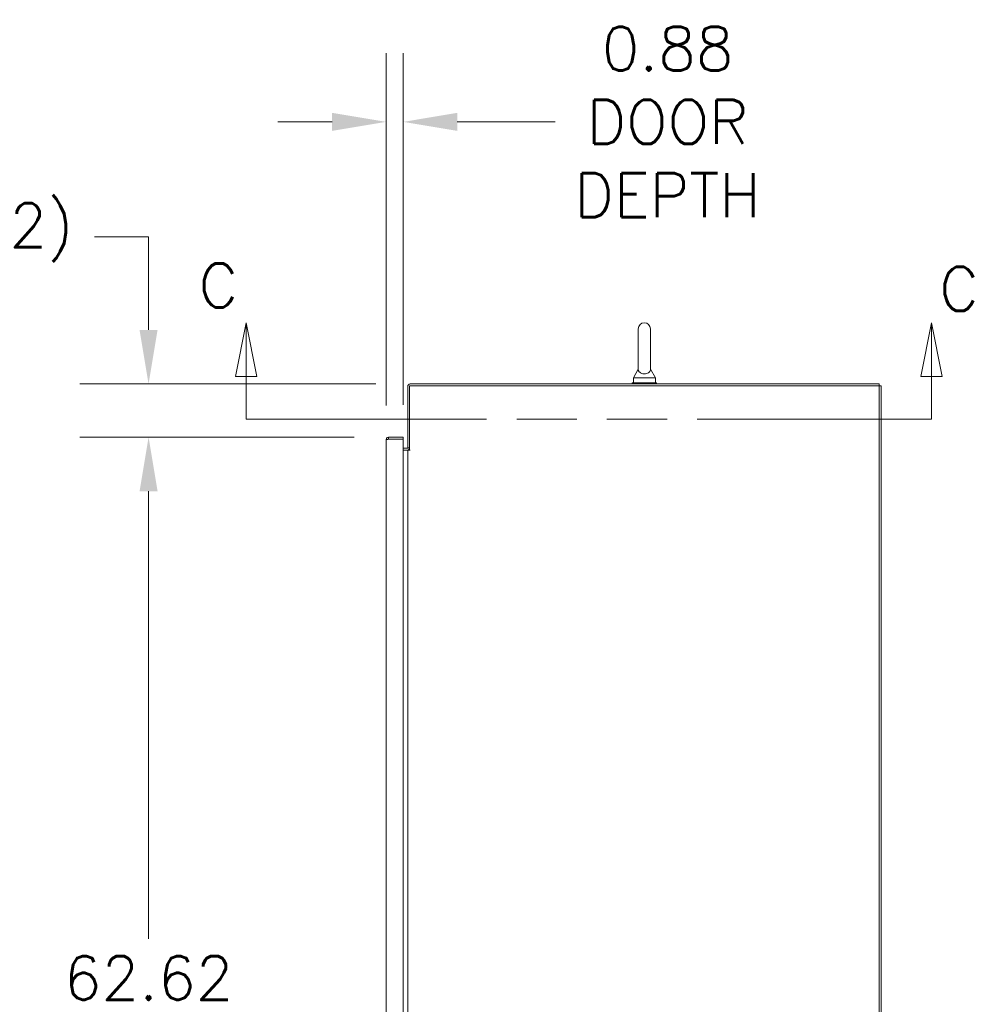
# Model space of a CAD drawing. Header units: inches. Extents: x 4 to 472, y 10 to 298.
# Tile 28 of 45: x 341 to 390, y 185 to 235. Entities that reach past the tile are written whole.
import ezdxf

# ---------------------------------------------------------------- set-up
doc = ezdxf.new("R2010")
doc.units = ezdxf.units.IN
doc.header["$LTSCALE"] = 28
doc.header["$MEASUREMENT"] = 0
doc.linetypes.add('DOUBLE_DASH_CHAIN', pattern=[1.2403, 0.6614, -0.0827, 0.1654, -0.0827, 0.1654, -0.0827])
for name, color, linetype, lineweight in [('Dimension (ANSI)', 7, 'Continuous', 5), ('Section Line (ANSI)', 7, 'DOUBLE_DASH_CHAIN', 5), ('Visible (ANSI)', 7, 'Continuous', 5)]:
    doc.layers.add(name, color=color, linetype=linetype, lineweight=lineweight)
doc.styles.add('ROMANS', font='romans.shx')
doc.dimstyles.new('Default (ANSI)', dxfattribs={"dimscale": 28, "dimtxt": 0.08, "dimasz": 0.098425, "dimexe": 0.125, "dimexo": 0.0625, "dimgap": 0.031496, "dimtad": 0, "dimtih": 1, "dimtoh": 1, "dimrnd": 1e-08, "dimzin": 0, "dimdsep": 46, "dimtxsty": 'ROMANS', "dimcen": 0.09, "dimdle": 0.393701, "dimclrd": 256, "dimclre": 256, "dimclrt": 256, "dimadec": 0, "dimazin": 0, "dimtfac": 1.25, "dimtofl": 0, "dimtmove": 0, "dimatfit": 3, "dimfxl": 0, "dimtolj": 1, "dimtzin": 0, "dimlwd": -1, "dimlwe": -1, "dimarcsym": 0})

# ---------------------------------------------------------------- blocks, each defined once
blk = doc.blocks.new('2dTransSection2')
at = {"layer": 'Section Line (ANSI)', "linetype": 'Continuous'}
for p, q in [((12.6039, 7.8488), (12.5844, 7.7508)), ((12.6039, 7.7508), (12.6039, 7.8488)), ((12.6234, 7.7508), (12.6039, 7.8488)), ((13.8515, 7.8488), (13.832, 7.7508)), ((13.8515, 7.7508), (13.8515, 7.8488)), ((13.871, 7.7508), (13.8515, 7.8488)), ((12.5844, 7.7508), (12.6234, 7.7508)), ((12.6039, 7.6731), (12.6039, 7.7508)), ((13.832, 7.7508), (13.871, 7.7508)), ((13.8515, 7.6731), (13.8515, 7.7508)), ((12.6039, 7.6731), (12.6197, 7.6731)), ((13.8357, 7.6731), (13.8515, 7.6731))]:
    blk.add_line(p, q, dxfattribs=at)
at = {"layer": 'Section Line (ANSI)', "linetype": 'DOUBLE_DASH_CHAIN', "ltscale": 0.023646}
blk.add_line((12.6039, 7.6731), (13.8515, 7.6731), dxfattribs=at)
at = {"layer": 'Section Line (ANSI)', "linetype": 'Continuous', "flags": 128}
for points in [[(12.6234, 7.7508), (12.6039, 7.8488)], [(13.871, 7.7508), (13.8515, 7.8488)]]:
    blk.add_lwpolyline(points, dxfattribs=at)
at = {"layer": 'Section Line (ANSI)'}
for points in [[(12.6234, 7.7508), (12.6039, 7.8488), (12.5844, 7.7508), (12.6234, 7.7508)], [(13.871, 7.7508), (13.8515, 7.8488), (13.832, 7.7508), (13.871, 7.7508)]]:
    blk.add_solid(points, dxfattribs=at)
at = {"layer": 'Section Line (ANSI)', "char_height": 0.08, "attachment_point": 7, "style": 'ROMANS'}
for insert in [(12.5175, 7.8767), (13.8657, 7.8703)]:
    blk.add_mtext('C', dxfattribs=dict(at, insert=insert))
blk = doc.blocks.new('*D14')
at = {"layer": 'Defpoints', "color": 0}
for p in [(360.171, 213.926), (347.939, 151.301), (360.171, 151.301)]:
    blk.add_point(p, dxfattribs=at)
at = {"layer": 'Dimension (ANSI)'}
for p, q in [((358.421, 213.926), (344.439, 213.926)), ((347.939, 211.17), (347.939, 188.349)), ((347.939, 154.057), (347.939, 176.878)), ((358.421, 151.301), (344.439, 151.301))]:
    blk.add_line(p, q, dxfattribs=at)
for points in [[(347.479, 211.17), (348.398, 211.17), (347.939, 213.926)], [(347.479, 154.057), (348.398, 154.057), (347.939, 151.301)]]:
    blk.add_solid(points, dxfattribs=at)
at = {"layer": 'Dimension (ANSI)', "insert": (347.939, 182.614), "char_height": 2.24, "attachment_point": 5, "style": 'ROMANS'}
blk.add_mtext('\\A1;62.62\\PDOOR\\PHEIGHT', dxfattribs=at)
blk = doc.blocks.new('*D16')
at = {"layer": 'Defpoints', "color": 0}
for p in [(347.939, 216.643), (361.273, 216.643), (360.171, 213.926)]:
    blk.add_point(p, dxfattribs=at)
at = {"layer": 'Dimension (ANSI)'}
for p, q in [((345.183, 224.15), (347.939, 224.15)), ((347.939, 224.15), (347.939, 222.155)), ((347.939, 219.399), (347.939, 222.155)), ((359.523, 216.643), (344.439, 216.643)), ((358.421, 213.926), (344.439, 213.926)), ((347.939, 211.17), (347.939, 208.414))]:
    blk.add_line(p, q, dxfattribs=at)
for points in [[(347.479, 219.399), (348.398, 219.399), (347.939, 216.643)], [(347.479, 211.17), (348.398, 211.17), (347.939, 213.926)]]:
    blk.add_solid(points, dxfattribs=at)
at = {"layer": 'Dimension (ANSI)', "insert": (334.701, 225.857), "char_height": 2.24, "attachment_point": 1, "style": 'ROMANS'}
blk.add_mtext('\\A1;(2.72)', dxfattribs=at)
blk = doc.blocks.new('*D23')
at = {"layer": 'Defpoints', "color": 0}
for p in [(360.921, 230.009), (360.046, 213.801), (360.921, 213.821)]:
    blk.add_point(p, dxfattribs=at)
at = {"layer": 'Dimension (ANSI)'}
for p, q in [((360.046, 215.551), (360.046, 233.509)), ((360.921, 215.571), (360.921, 233.509)), ((357.29, 230.009), (354.534, 230.009)), ((363.677, 230.009), (368.661, 230.009))]:
    blk.add_line(p, q, dxfattribs=at)
for points in [[(357.29, 230.469), (357.29, 229.55), (360.046, 230.009)], [(363.677, 230.469), (363.677, 229.55), (360.921, 230.009)]]:
    blk.add_solid(points, dxfattribs=at)
at = {"layer": 'Dimension (ANSI)', "insert": (374.397, 230.009), "char_height": 2.24, "attachment_point": 5, "style": 'ROMANS'}
blk.add_mtext('\\A1;0.88\\PDOOR\\PDEPTH', dxfattribs=at)

msp = doc.modelspace()

# ---------------------------------------------------------------- linework, layer by layer
at = {"layer": 'Visible (ANSI)'}
for p, q in [((372.9004, 219.4555), (372.9004, 217.3955)), ((373.5204, 217.3955), (373.5204, 219.4555)), ((372.9004, 217.3955), (372.6504, 216.9555)), ((372.6504, 216.9555), (373.7704, 216.9555)), ((372.6504, 216.9555), (372.6504, 216.7055)), ((373.5204, 217.3955), (373.7704, 216.9555)), ((373.7704, 216.9555), (373.7704, 216.7055)), ((361.1479, 216.518), (361.1479, 213.3929)), ((385.1792, 216.5493), (361.2416, 216.5493)), ((361.2416, 216.5493), (361.2416, 213.2682)), ((385.1792, 216.643), (361.2729, 216.643)), ((373.8354, 216.7055), (372.5854, 216.7055)), ((372.5854, 216.7055), (372.5854, 216.643)), ((373.8354, 216.7055), (373.8354, 216.643)), ((385.1792, 216.5493), (385.1792, 216.643)), ((385.2729, 216.5493), (385.1792, 216.5493)), ((385.1792, 144.6117), (385.1792, 216.5493)), ((385.2729, 216.5493), (385.2729, 144.6117)), ((360.9212, 213.9261), (360.1711, 213.9261)), ((360.1711, 213.8324), (360.1711, 213.9261)), ((360.9212, 213.8324), (360.9212, 213.9261)), ((360.0462, 151.4261), (360.0462, 213.8012)), ((360.1711, 213.8324), (360.9212, 213.8324)), ((360.1711, 213.8214), (360.9212, 213.8214)), ((360.9212, 213.8214), (360.9212, 151.4059)), ((360.9212, 213.3617), (361.1167, 213.3617)), ((360.9212, 213.268), (361.1167, 213.268)), ((361.1167, 213.268), (361.1479, 213.268)), ((361.1479, 213.3929), (361.2416, 213.3929)), ((361.1479, 151.893), (361.1479, 213.268)), ((361.2729, 213.268), (361.1479, 213.268)), ((361.2416, 213.2682), (361.2731, 213.2682)), ((361.2731, 213.268), (361.2729, 213.268)), ((361.2731, 213.2682), (361.2731, 213.268))]:
    msp.add_line(p, q, dxfattribs=at)
for centre, radius, start, end in [((373.2104, 219.4555), 0.31, 0, 180), ((361.2729, 216.518), 0.125, 90, 180), ((361.1167, 213.3929), 0.1249, 270, 0), ((361.1167, 213.3929), 0.0312, 270, 0)]:
    msp.add_arc(centre, radius, start, end, dxfattribs=at)
for points, knots in [([(373.5204, 217.3955), (373.5204, 217.3955), (373.5206, 217.3917), (373.5194, 217.3704), (373.5171, 217.3498), (373.4989, 217.298), (373.4803, 217.2679), (373.4291, 217.2218), (373.4014, 217.2043), (373.3399, 217.1789), (373.3083, 217.1703), (373.2429, 217.1609), (373.2106, 217.1598), (373.1473, 217.1642), (373.1175, 217.1696), (373.06, 217.1863), (373.0334, 217.198), (372.9831, 217.2281), (372.9615, 217.2472), (372.9221, 217.2961), (372.9112, 217.3248), (372.9012, 217.3673), (372.9006, 217.3856), (372.9004, 217.3945), (372.9004, 217.3955), (372.9004, 217.3955)], [0, 0, 0, 0, 0.06292404, 0.06292404, 0.14907055, 0.14907055, 0.25610509, 0.25610509, 0.336116, 0.336116, 0.40328218, 0.40328218, 0.46536928, 0.46536928, 0.52564713, 0.52564713, 0.59143372, 0.59143372, 0.67079373, 0.67079373, 0.78259067, 0.78259067, 0.8847232, 0.8847232, 0.91423809, 0.91423809, 0.91423809, 0.91423809]), ([(360.1711, 213.9261), (360.1274, 213.9261), (360.0846, 213.9013), (360.0628, 213.8634), (360.0519, 213.8446), (360.0462, 213.8229), (360.0462, 213.8012)], [0, 0, 0, 0, 1.04908, 1.04908, 1.04908, 1.5707963, 1.5707963, 1.5707963, 1.5707963]), ([(360.0462, 213.8012), (360.0462, 213.8057), (360.071, 213.8101), (360.1088, 213.8146), (360.1277, 213.8169), (360.1494, 213.8191), (360.1711, 213.8214)], [0, 0, 0, 0, 1.04908, 1.04908, 1.04908, 1.5707963, 1.5707963, 1.5707963, 1.5707963]), ([(360.1455, 213.8184), (360.1508, 213.826), (360.1592, 213.8315), (360.1684, 213.8323), (360.1693, 213.8324), (360.1702, 213.8324), (360.1711, 213.8324)], [0.59510147, 0.59510147, 0.59510147, 0.59510147, 1.48347479, 1.48347479, 1.48347479, 1.57079633, 1.57079633, 1.57079633, 1.57079633])]:
    msp.add_open_spline(points, degree=3, knots=knots, dxfattribs=at)

# ---------------------------------------------------------------- block references
at = {"layer": 'Section Line (ANSI)', "xscale": 28, "yscale": 28, "zscale": 28}
msp.add_blockref('2dTransSection2', (0, 0), dxfattribs=at)

# ---------------------------------------------------------------- dimensions: what is measured, and where the dimension line sits
at = {"layer": 'Dimension (ANSI)'}
dim = msp.add_linear_dim(base=(360.9211536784, 230.0093802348), p1=(360.0461536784, 213.8011545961), p2=(360.9211536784, 213.8213560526), text='<>\\PDOOR\\PDEPTH', dimstyle='Default (ANSI)', override={"dimtih": 0, "dimtoh": 0, "dimdec": 2, "dimtp": 0, "dimtm": 0, "dimtdec": 2, "dimatfit": 1}, dxfattribs=at)
dim.commit()
dim.dimension.update_dxf_attribs({"geometry": '*D23', "text_midpoint": (374.3965528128, 230.0093802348), "dimtype": 160})
for base, p1, p2, text, override, picture, middle in [((347.9388, 216.643), (360.1711, 213.9261), (361.2729, 216.643), '(<>)', {"dimgap": 0.031496, "dimdec": 2, "dimtol": 0, "dimlim": 0, "dimtp": 0, "dimtm": 0, "dimtdec": 2, "dimtmove": 1, "dimatfit": 1}, '*D16', (347.7841, 224.1499)), ((347.9388000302, 151.3011045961), (360.1711036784, 213.9261045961), (360.1711036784, 151.3011045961), '<>\\PDOOR\\PHEIGHT', {"dimdec": 2, "dimtp": 0, "dimtm": 0, "dimtdec": 2, "dimatfit": 1}, '*D14', (347.9388000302, 182.6136045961))]:
    dim = msp.add_linear_dim(base=base, p1=p1, p2=p2, angle=90, text=text, dimstyle='Default (ANSI)', override=override, dxfattribs=at)
    dim.commit()
    dim.dimension.update_dxf_attribs({"geometry": picture, "text_midpoint": middle, "dimtype": 160})

doc.saveas('drawing.dxf')
